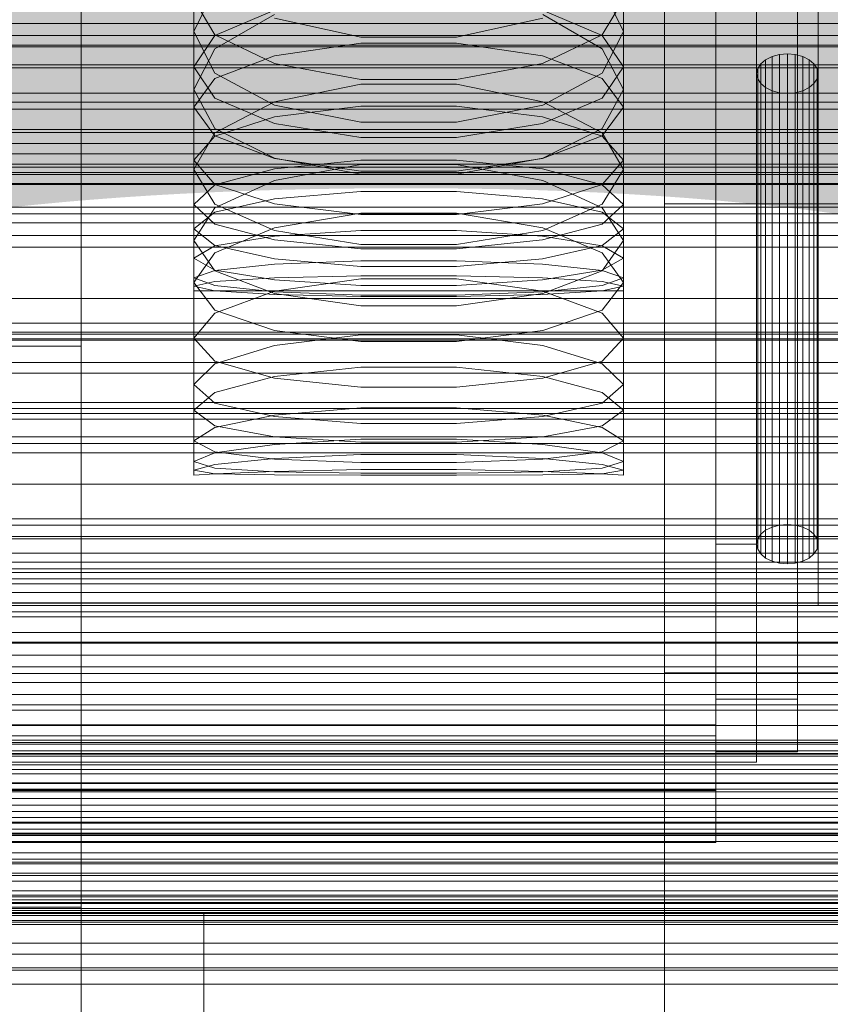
# Model space of a CAD drawing. Header units: millimetres. Extents: x -3490 to 61924, y -72580 to 6847.
# Tile 163 of 256: x 132 to 211, y -34719 to -34623. Entities that reach past the tile are written whole.
import ezdxf

# ---------------------------------------------------------------- set-up
doc = ezdxf.new("R2010")
doc.units = ezdxf.units.MM
for name, color, linetype, lineweight in [('COTAS_O', 1, 'Continuous', 0), ('COTAS_P', 1, 'Continuous', 0), ('frontal_briquetadora', 7, 'Continuous', 0), ('frontal_C01', 7, 'Continuous', 0), ('frontal_C02', 7, 'Continuous', 0), ('frontal_C03', 7, 'Continuous', 0), ('frontal_C05', 7, 'Continuous', 0), ('frontal_mezcladora', 7, 'Continuous', 0), ('frontal_secador', 7, 'Continuous', 0)]:
    doc.layers.add(name, color=color, linetype=linetype, lineweight=lineweight)
doc.dimstyles.new('R19_100', dxfattribs={"dimtxt": 250, "dimasz": 150, "dimexe": 150, "dimexo": 80, "dimgap": 100, "dimtad": 1, "dimtih": 1, "dimtoh": 1, "dimdsep": 46, "dimcen": 0.09, "dimadec": 0, "dimazin": 0, "dimtfac": 1, "dimtdec": 4, "dimtofl": 0, "dimtmove": 0, "dimatfit": 3, "dimfxl": 1, "dimtolj": 1, "dimtzin": 0, "dimarcsym": 0})

# ---------------------------------------------------------------- blocks, each defined once
blk = doc.blocks.new('DIM_R29_52')
at = {"layer": 'COTAS_P'}
for p, q in [((-1750, -34600), (-1600, -34555)), ((2600, -34600), (2450, -34555)), ((-1750, -35500), (-1750, -34600)), ((-1750, -34600), (2600, -34600)), ((-1750, -34600), (-1600, -34645)), ((2600, -34600), (2450, -34645)), ((2600, -35500), (2600, -34600))]:
    blk.add_line(p, q, dxfattribs=at)
blk.add_text('4350 P', height=250, dxfattribs=at).set_placement((425, -34500))
blk = doc.blocks.new('DIM_R29_58')
at = {"layer": 'COTAS_P'}
for p, q in [((-150, -32300), (550, -32300)), ((550, -32300), (505, -32450)), ((550, -34900), (550, -32300)), ((550, -32300), (595, -32450)), ((550, -34900), (505, -34750)), ((550, -34900), (595, -34750)), ((-150, -34900), (550, -34900))]:
    blk.add_line(p, q, dxfattribs=at)
blk.add_text('2600 P', height=250, rotation=90, dxfattribs=at).set_placement((450, -33600))
blk = doc.blocks.new('DIM_R29_61')
at = {"layer": 'COTAS_O'}
for p, q in [((-650, -34200), (-500, -34155)), ((650, -34200), (500, -34155)), ((-650, -34900), (-650, -34200)), ((-650, -34200), (650, -34200)), ((-650, -34200), (-500, -34245)), ((650, -34200), (500, -34245)), ((650, -34900), (650, -34200))]:
    blk.add_line(p, q, dxfattribs=at)
blk.add_text('1300 O', height=250, dxfattribs=at).set_placement((0, -34100))
blk = doc.blocks.new('DIM_R29_66')
at = {"layer": 'COTAS_P'}
for p, q in [((-305, -34680), (395, -34680)), ((395, -34680), (350, -34830)), ((395, -36000), (395, -34680)), ((395, -34680), (440, -34830)), ((395, -36000), (350, -35850)), ((395, -36000), (440, -35850)), ((-305, -36000), (395, -36000))]:
    blk.add_line(p, q, dxfattribs=at)
blk.add_text('1320 P', height=250, rotation=90, dxfattribs=at).set_placement((295, -35340))

msp = doc.modelspace()

# ---------------------------------------------------------------- linework, layer by layer
at = {"layer": 'frontal_briquetadora'}
for p, q in [((210, -34680), (210, -33820)), ((210, -34680), (210, -34260)), ((210, -34680), (210, -34305)), ((200, -34674), (200, -34454.149)), ((204, -34454.149), (204, -34674)), ((210, -34471), (210, -34680)), ((200, -34698), (200, -34478.149)), ((200, -34483.291), (200, -34703.142)), ((200, -34691.652), (200, -34483.291)), ((200, -34489.719), (200, -34698.08)), ((200, -34692.717), (200, -34489.719)), ((200, -34492.29), (200, -34695.288)), ((200, -34492.29), (200, -34689.16)), ((204, -34695.288), (204, -34492.29)), ((208, -34689.16), (208, -34492.29)), ((210, -34496), (210, -34680)), ((200, -34694.302), (200, -34497.432)), ((208, -34497.432), (208, -34694.302)), ((149, -34607.901), (149, -34623.913)), ((191, -34607.901), (191, -34623.913)), ((149, -34613.318), (149, -34629.59)), ((191, -34613.318), (191, -34629.59)), ((200, -34617.661), (200, -34626.89)), ((200, -34617.962), (200, -34627.164)), ((200, -34627.437), (200, -34618.263)), ((149, -34623.913), (151.08, -34619.655)), ((188.92, -34619.655), (191, -34623.913)), ((149, -34620.762), (149, -34637.392)), ((149, -34620.762), (151.08, -34624.249)), ((188.92, -34624.249), (191, -34620.762)), ((191, -34620.762), (191, -34637.392)), ((156.907, -34621.842), (151.08, -34624.303)), ((188.92, -34624.303), (183.093, -34621.842)), ((156.906, -34622.259), (151.08, -34625.598)), ((165.326, -34624.472), (156.906, -34622.61)), ((183.094, -34622.61), (174.674, -34624.472)), ((188.92, -34625.598), (183.094, -34622.259)), ((151.08, -34627.982), (149, -34623.913)), ((151.08, -34624.303), (149, -34627.373)), ((151.08, -34624.249), (156.907, -34627.045)), ((174.674, -34624.472), (165.326, -34624.472)), ((183.093, -34627.045), (188.92, -34624.249)), ((191, -34623.913), (188.92, -34627.982)), ((191, -34627.373), (188.92, -34624.303)), ((151.08, -34625.598), (149, -34629.59)), ((156.907, -34626.287), (165.327, -34625.047)), ((165.327, -34625.047), (174.673, -34625.047)), ((174.673, -34625.047), (183.093, -34626.287)), ((191, -34629.59), (188.92, -34625.598)), ((151.08, -34628.522), (156.907, -34626.287)), ((183.093, -34626.287), (188.92, -34628.522)), ((204.402, -34627.073), (204.879, -34626.674)), ((204.879, -34626.674), (205.5, -34626.367)), ((204.879, -34626.674), (204.879, -34672.636)), ((205.5, -34626.367), (206.224, -34626.175)), ((205.5, -34626.367), (205.5, -34672.33)), ((206.224, -34626.175), (207, -34626.109)), ((206.224, -34626.175), (206.224, -34672.137)), ((207, -34626.109), (207.776, -34626.175)), ((207, -34626.109), (207, -34672.072)), ((207.776, -34626.175), (208.5, -34626.367)), ((207.776, -34626.175), (207.776, -34672.137)), ((208.5, -34626.367), (209.121, -34626.674)), ((208.5, -34626.367), (208.5, -34672.33)), ((209.121, -34626.674), (209.598, -34627.073)), ((209.121, -34626.674), (209.121, -34672.636)), ((149, -34627.373), (149, -34644.321)), ((149, -34627.373), (151.08, -34630.442)), ((156.907, -34627.045), (165.327, -34628.597)), ((174.673, -34628.597), (183.093, -34627.045)), ((188.92, -34630.442), (191, -34627.373)), ((191, -34627.373), (191, -34644.321)), ((200, -34626.89), (200, -34635.216)), ((200, -34627.164), (200, -34635.461)), ((200, -34635.706), (200, -34627.437)), ((204, -34628.037), (204.102, -34627.538)), ((204.102, -34627.538), (204.402, -34627.073)), ((204.102, -34627.538), (204.102, -34673.501)), ((204.402, -34627.073), (204.402, -34673.036)), ((209.598, -34627.073), (209.898, -34627.538)), ((209.598, -34627.073), (209.598, -34673.036)), ((209.898, -34627.538), (210, -34628.037)), ((209.898, -34627.538), (209.898, -34673.501)), ((149, -34631.309), (151.08, -34628.522)), ((156.906, -34631.109), (151.08, -34627.982)), ((165.327, -34628.597), (174.673, -34628.597)), ((188.92, -34627.982), (183.094, -34631.109)), ((188.92, -34628.522), (191, -34631.309)), ((204.102, -34628.536), (204, -34628.037)), ((204, -34674), (204, -34628.037)), ((204.402, -34629.002), (204.102, -34628.536)), ((204.102, -34628.536), (204.102, -34674.499)), ((209.898, -34628.536), (209.598, -34629.002)), ((210, -34628.037), (209.898, -34628.536)), ((209.898, -34628.536), (209.898, -34674.499)), ((210, -34628.037), (210, -34674)), ((149, -34629.59), (151.08, -34633.39)), ((165.326, -34629.063), (156.906, -34630.791)), ((174.674, -34629.063), (165.326, -34629.063)), ((183.094, -34630.791), (174.674, -34629.063)), ((188.92, -34633.39), (191, -34629.59)), ((204.879, -34629.401), (204.402, -34629.002)), ((204.402, -34629.002), (204.402, -34674.964)), ((205.5, -34629.707), (204.879, -34629.401)), ((204.879, -34629.401), (204.879, -34675.364)), ((209.121, -34629.401), (208.5, -34629.707)), ((209.598, -34629.002), (209.121, -34629.401)), ((209.121, -34629.401), (209.121, -34675.364)), ((209.598, -34629.002), (209.598, -34674.964)), ((151.08, -34630.442), (156.907, -34632.904)), ((183.093, -34632.904), (188.92, -34630.442)), ((206.224, -34629.9), (205.5, -34629.707)), ((205.5, -34629.707), (205.5, -34675.67)), ((207, -34629.966), (206.224, -34629.9)), ((206.224, -34629.9), (206.224, -34675.863)), ((207.776, -34629.9), (207, -34629.966)), ((207, -34629.966), (207, -34675.928)), ((208.5, -34629.707), (207.776, -34629.9)), ((207.776, -34629.9), (207.776, -34675.863)), ((208.5, -34629.707), (208.5, -34675.67)), ((149, -34631.309), (149, -34648.447)), ((151.08, -34634.097), (149, -34631.309)), ((156.906, -34630.791), (151.08, -34633.807)), ((165.326, -34632.791), (156.906, -34631.109)), ((156.907, -34632.248), (165.327, -34631.199)), ((165.327, -34631.199), (174.673, -34631.199)), ((174.673, -34631.199), (183.093, -34632.248)), ((183.094, -34631.109), (174.674, -34632.791)), ((188.92, -34633.807), (183.094, -34630.791)), ((191, -34631.309), (188.92, -34634.097)), ((191, -34631.309), (191, -34648.447)), ((151.08, -34634.139), (156.907, -34632.248)), ((183.093, -34632.248), (188.92, -34634.139)), ((151.08, -34633.39), (156.906, -34636.299)), ((156.907, -34632.904), (165.327, -34634.27)), ((174.674, -34632.791), (165.326, -34632.791)), ((174.673, -34634.27), (183.093, -34632.904)), ((183.094, -34636.299), (188.92, -34633.39)), ((151.08, -34633.807), (149, -34637.392)), ((149, -34636.498), (151.08, -34634.139)), ((156.907, -34636.332), (151.08, -34634.097)), ((165.327, -34634.27), (174.673, -34634.27)), ((188.92, -34634.097), (183.093, -34636.332)), ((191, -34637.392), (188.92, -34633.807)), ((188.92, -34634.139), (191, -34636.498)), ((200, -34635.216), (200, -34642.617)), ((156.906, -34636.299), (165.326, -34637.86)), ((165.327, -34637.572), (156.907, -34636.332)), ((183.093, -34636.332), (174.673, -34637.572)), ((174.674, -34637.86), (183.094, -34636.299)), ((200, -34635.461), (200, -34642.833)), ((200, -34643.049), (200, -34635.706)), ((149, -34636.498), (149, -34653.884)), ((149, -34636.498), (151.08, -34638.856)), ((156.906, -34638.466), (165.326, -34636.92)), ((165.327, -34636.493), (156.907, -34637.349)), ((165.326, -34636.92), (174.674, -34636.92)), ((174.673, -34636.493), (165.327, -34636.493)), ((183.093, -34637.349), (174.673, -34636.493)), ((174.674, -34636.92), (183.094, -34638.466)), ((188.92, -34638.856), (191, -34636.498)), ((191, -34636.498), (191, -34653.884)), ((151.08, -34640.781), (149, -34637.392)), ((156.907, -34637.349), (151.08, -34638.892)), ((165.326, -34637.86), (174.674, -34637.86)), ((174.673, -34637.572), (165.327, -34637.572)), ((188.92, -34638.892), (183.093, -34637.349)), ((191, -34637.392), (188.92, -34640.781)), ((151.08, -34638.892), (149, -34640.815)), ((151.08, -34641.151), (156.906, -34638.466)), ((151.08, -34638.856), (156.907, -34640.747)), ((183.093, -34640.747), (188.92, -34638.856)), ((183.094, -34638.466), (188.92, -34641.151)), ((191, -34640.815), (188.92, -34638.892)), ((156.907, -34640.265), (165.327, -34639.539)), ((165.327, -34639.539), (174.673, -34639.539)), ((174.673, -34639.539), (183.093, -34640.265)), ((149, -34640.815), (149, -34658.409)), ((149, -34640.815), (151.08, -34642.739)), ((149, -34644.321), (151.08, -34641.151)), ((151.08, -34641.573), (156.907, -34640.265)), ((156.906, -34643.357), (151.08, -34640.781)), ((156.907, -34640.747), (165.327, -34641.797)), ((174.673, -34641.797), (183.093, -34640.747)), ((183.093, -34640.265), (188.92, -34641.573)), ((188.92, -34640.781), (183.094, -34643.357)), ((188.92, -34642.739), (191, -34640.815)), ((188.92, -34641.151), (191, -34644.321)), ((191, -34640.815), (191, -34658.409)), ((149, -34643.204), (151.08, -34641.573)), ((165.326, -34641.675), (156.906, -34643.097)), ((174.674, -34641.675), (165.326, -34641.675)), ((165.327, -34641.797), (174.673, -34641.797)), ((183.094, -34643.097), (174.674, -34641.675)), ((188.92, -34641.573), (191, -34643.204)), ((151.08, -34642.739), (156.907, -34644.281)), ((156.906, -34643.097), (151.08, -34645.558)), ((183.093, -34644.281), (188.92, -34642.739)), ((188.92, -34645.558), (183.094, -34643.097)), ((200, -34642.617), (200, -34649.075)), ((200, -34642.833), (200, -34649.261)), ((200, -34649.447), (200, -34643.049)), ((149, -34643.204), (149, -34660.914)), ((151.08, -34644.835), (149, -34643.204)), ((151.08, -34644.859), (156.907, -34643.905)), ((165.326, -34644.733), (156.906, -34643.357)), ((156.907, -34643.905), (165.327, -34643.376)), ((165.327, -34643.376), (174.673, -34643.376)), ((174.673, -34643.376), (183.093, -34643.905)), ((183.094, -34643.357), (174.674, -34644.733)), ((183.093, -34643.905), (188.92, -34644.859)), ((191, -34643.204), (188.92, -34644.835)), ((191, -34643.204), (191, -34660.914)), ((151.08, -34647.291), (149, -34644.321)), ((149, -34646.048), (151.08, -34644.859)), ((156.907, -34646.144), (151.08, -34644.835)), ((156.907, -34644.281), (165.327, -34645.137)), ((174.674, -34644.733), (165.326, -34644.733)), ((174.673, -34645.137), (183.093, -34644.281)), ((188.92, -34644.835), (183.093, -34646.144)), ((191, -34644.321), (188.92, -34647.291)), ((188.92, -34644.859), (191, -34646.048)), ((151.08, -34645.558), (149, -34648.447)), ((165.327, -34645.137), (174.673, -34645.137)), ((191, -34648.447), (188.92, -34645.558)), ((149, -34646.048), (149, -34663.894)), ((149, -34646.048), (151.08, -34647.238)), ((156.907, -34646.656), (151.08, -34647.254)), ((165.327, -34646.869), (156.907, -34646.144)), ((165.327, -34646.325), (156.907, -34646.656)), ((174.673, -34646.325), (165.327, -34646.325)), ((174.673, -34646.869), (165.327, -34646.869)), ((183.093, -34646.144), (174.673, -34646.869)), ((183.093, -34646.656), (174.673, -34646.325)), ((188.92, -34647.254), (183.093, -34646.656)), ((188.92, -34647.238), (191, -34646.048)), ((191, -34646.048), (191, -34663.894)), ((151.08, -34647.254), (149, -34647.998)), ((151.08, -34647.238), (156.907, -34648.191)), ((156.906, -34649.528), (151.08, -34647.291)), ((156.907, -34647.994), (165.327, -34647.795)), ((165.327, -34647.795), (174.673, -34647.795)), ((174.673, -34647.795), (183.093, -34647.994)), ((183.093, -34648.191), (188.92, -34647.238)), ((188.92, -34647.291), (183.094, -34649.528)), ((191, -34647.998), (188.92, -34647.254)), ((149, -34647.998), (149, -34665.938)), ((149, -34647.998), (151.08, -34648.743)), ((149, -34648.799), (151.08, -34648.352)), ((149, -34648.447), (151.08, -34651.133)), ((149, -34648.799), (149, -34666.778)), ((151.08, -34649.246), (149, -34648.799)), ((151.08, -34648.352), (156.907, -34647.994)), ((151.08, -34648.743), (156.907, -34649.34)), ((165.326, -34648.069), (156.906, -34649.303)), ((156.907, -34648.191), (165.327, -34648.721)), ((174.674, -34648.069), (165.326, -34648.069)), ((165.327, -34648.721), (174.673, -34648.721)), ((174.673, -34648.721), (183.093, -34648.191)), ((183.094, -34649.303), (174.674, -34648.069)), ((183.093, -34647.994), (188.92, -34648.352)), ((183.093, -34649.34), (188.92, -34648.743)), ((188.92, -34648.743), (191, -34647.998)), ((188.92, -34648.352), (191, -34648.799)), ((188.92, -34651.133), (191, -34648.447)), ((191, -34648.799), (188.92, -34649.246)), ((191, -34647.998), (191, -34665.938)), ((191, -34648.799), (191, -34666.778)), ((149, -34649.25), (149, -34667.25)), ((149, -34649.25), (151.08, -34649.25)), ((156.907, -34649.605), (151.08, -34649.246)), ((151.08, -34649.25), (156.907, -34649.25)), ((156.906, -34649.303), (151.08, -34651.424)), ((165.326, -34650.715), (156.906, -34649.528)), ((156.907, -34649.25), (165.327, -34649.25)), ((156.907, -34649.34), (165.327, -34649.671)), ((165.327, -34649.804), (156.907, -34649.605)), ((165.327, -34649.25), (174.673, -34649.25)), ((165.327, -34649.671), (174.673, -34649.671)), ((174.673, -34649.804), (165.327, -34649.804)), ((174.673, -34649.25), (183.093, -34649.25)), ((174.673, -34649.671), (183.093, -34649.34)), ((183.093, -34649.605), (174.673, -34649.804)), ((183.094, -34649.528), (174.674, -34650.715)), ((188.92, -34649.246), (183.093, -34649.605)), ((183.093, -34649.25), (188.92, -34649.25)), ((188.92, -34651.424), (183.094, -34649.303)), ((188.92, -34649.25), (191, -34649.25)), ((191, -34649.25), (191, -34667.25)), ((200, -34649.075), (200, -34654.572)), ((200, -34649.261), (200, -34654.728)), ((200, -34654.883), (200, -34649.447)), ((174.674, -34650.715), (165.326, -34650.715)), ((151.08, -34651.424), (149, -34653.884)), ((151.08, -34651.133), (156.906, -34653.142)), ((183.094, -34653.142), (188.92, -34651.133)), ((191, -34653.884), (188.92, -34651.424)), ((156.906, -34653.142), (165.326, -34654.2)), ((156.906, -34654.607), (165.326, -34653.565)), ((165.326, -34653.565), (174.674, -34653.565)), ((174.674, -34654.2), (183.094, -34653.142)), ((174.674, -34653.565), (183.094, -34654.607)), ((151.08, -34656.141), (149, -34653.884)), ((151.08, -34656.382), (156.906, -34654.607)), ((165.326, -34654.2), (174.674, -34654.2)), ((183.094, -34654.607), (188.92, -34656.382)), ((191, -34653.884), (188.92, -34656.141)), ((200, -34654.572), (200, -34659.095)), ((200, -34654.728), (200, -34659.221)), ((200, -34659.345), (200, -34654.883)), ((149, -34658.409), (151.08, -34656.382)), ((156.906, -34657.802), (151.08, -34656.141)), ((188.92, -34656.141), (183.094, -34657.802)), ((188.92, -34656.382), (191, -34658.409)), ((165.326, -34656.722), (156.906, -34657.636)), ((174.674, -34656.723), (165.326, -34656.722)), ((183.094, -34657.636), (174.674, -34656.723)), ((151.08, -34660.23), (149, -34658.409)), ((156.906, -34657.636), (151.08, -34659.178)), ((165.326, -34658.667), (156.906, -34657.802)), ((183.094, -34657.802), (174.674, -34658.667)), ((188.92, -34659.178), (183.094, -34657.636)), ((191, -34658.409), (188.92, -34660.23)), ((151.08, -34659.178), (149, -34660.914)), ((174.674, -34658.667), (165.326, -34658.667)), ((191, -34660.914), (188.92, -34659.178)), ((200, -34659.095), (200, -34662.632)), ((200, -34659.221), (200, -34662.727)), ((200, -34662.82), (200, -34659.345)), ((156.906, -34661.54), (151.08, -34660.23)), ((188.92, -34660.23), (183.094, -34661.54)), ((149, -34660.914), (151.08, -34662.441)), ((165.326, -34660.692), (156.906, -34661.41)), ((174.674, -34660.692), (165.326, -34660.692)), ((183.094, -34661.41), (174.674, -34660.692)), ((188.92, -34662.441), (191, -34660.914)), ((156.906, -34661.41), (151.08, -34662.6)), ((165.326, -34662.209), (156.906, -34661.54)), ((174.674, -34662.209), (165.326, -34662.209)), ((183.094, -34661.54), (174.674, -34662.209)), ((188.92, -34662.6), (183.094, -34661.41)), ((151.08, -34662.6), (149, -34663.894)), ((151.08, -34662.441), (156.906, -34663.515)), ((183.094, -34663.515), (188.92, -34662.441)), ((191, -34663.894), (188.92, -34662.6)), ((200, -34662.632), (200, -34665.174)), ((200, -34662.727), (200, -34665.237)), ((200, -34665.3), (200, -34662.82)), ((151.08, -34664.979), (149, -34663.894)), ((151.08, -34665.088), (156.906, -34664.254)), ((156.906, -34663.515), (165.326, -34664.053)), ((156.906, -34664.254), (165.326, -34663.732)), ((165.326, -34663.732), (174.674, -34663.732)), ((165.326, -34664.053), (174.674, -34664.053)), ((174.674, -34664.053), (183.094, -34663.515)), ((174.674, -34663.732), (183.094, -34664.254)), ((183.094, -34664.254), (188.92, -34665.088)), ((191, -34663.894), (188.92, -34664.979)), ((149, -34665.938), (151.08, -34665.088)), ((156.906, -34665.696), (151.08, -34664.979)), ((188.92, -34664.979), (183.094, -34665.696)), ((188.92, -34665.088), (191, -34665.938)), ((200, -34665.174), (200, -34666.715)), ((151.08, -34666.577), (149, -34665.938)), ((156.906, -34665.629), (151.08, -34666.225)), ((165.326, -34665.239), (156.906, -34665.629)), ((165.326, -34666.036), (156.906, -34665.696)), ((174.674, -34665.239), (165.326, -34665.239)), ((174.674, -34666.036), (165.326, -34666.036)), ((183.094, -34665.629), (174.674, -34665.239)), ((183.094, -34665.696), (174.674, -34666.036)), ((188.92, -34666.225), (183.094, -34665.629)), ((191, -34665.938), (188.92, -34666.577)), ((200, -34665.237), (200, -34666.747)), ((200, -34666.778), (200, -34665.3)), ((151.08, -34666.225), (149, -34666.778)), ((149, -34666.778), (151.08, -34667.119)), ((151.08, -34667.144), (149, -34667.25)), ((156.906, -34666.937), (151.08, -34666.577)), ((156.906, -34666.906), (151.08, -34667.144)), ((151.08, -34667.119), (156.906, -34667.24)), ((165.326, -34666.715), (156.906, -34666.906)), ((165.326, -34667.078), (156.906, -34666.937)), ((174.674, -34666.715), (165.326, -34666.715)), ((174.674, -34667.078), (165.326, -34667.078)), ((183.094, -34666.906), (174.674, -34666.715)), ((183.094, -34666.937), (174.674, -34667.078)), ((188.92, -34666.577), (183.094, -34666.937)), ((188.92, -34667.144), (183.094, -34666.906)), ((183.094, -34667.24), (188.92, -34667.119)), ((191, -34666.778), (188.92, -34666.225)), ((188.92, -34667.119), (191, -34666.778)), ((191, -34667.25), (188.92, -34667.144)), ((200, -34666.715), (200, -34667.25)), ((200, -34666.747), (200, -34667.25)), ((200, -34667.25), (200, -34666.778)), ((156.906, -34667.24), (165.326, -34667.248)), ((165.326, -34667.248), (174.674, -34667.248)), ((174.674, -34667.248), (183.094, -34667.24)), ((204.879, -34672.636), (204.402, -34673.036)), ((205.5, -34672.33), (204.879, -34672.636)), ((206.224, -34672.137), (205.5, -34672.33)), ((207, -34672.072), (206.224, -34672.137)), ((207.776, -34672.137), (207, -34672.072)), ((208.5, -34672.33), (207.776, -34672.137)), ((209.121, -34672.636), (208.5, -34672.33)), ((209.598, -34673.036), (209.121, -34672.636)), ((204.102, -34673.501), (204, -34674)), ((204.402, -34673.036), (204.102, -34673.501)), ((209.898, -34673.501), (209.598, -34673.036)), ((210, -34674), (209.898, -34673.501)), ((200, -34695.288), (200, -34674)), ((204, -34674), (200, -34674)), ((204, -34674), (204, -34695.288)), ((204, -34674), (204.102, -34674.499)), ((204.102, -34674.499), (204.402, -34674.964)), ((209.598, -34674.964), (209.898, -34674.499)), ((209.898, -34674.499), (210, -34674)), ((204.402, -34674.964), (204.879, -34675.364)), ((204.879, -34675.364), (205.5, -34675.67)), ((205.5, -34675.67), (206.224, -34675.863)), ((207.776, -34675.863), (208.5, -34675.67)), ((208.5, -34675.67), (209.121, -34675.364)), ((209.121, -34675.364), (209.598, -34674.964)), ((206.224, -34675.863), (207, -34675.928)), ((207, -34675.928), (207.776, -34675.863)), ((210, -34680), (416.55, -34680)), ((210, -34680), (430, -34680)), ((200, -34689.16), (200, -34694.302)), ((208, -34689.16), (200, -34689.16)), ((208, -34694.302), (208, -34689.16)), ((-160, -34691.652), (200, -34691.652)), ((200, -34698.08), (200, -34691.652)), ((-160, -34692.717), (200, -34692.717)), ((200, -34695.288), (200, -34692.717)), ((208, -34694.302), (200, -34694.302)), ((200, -34695.288), (-160, -34695.288)), ((204, -34695.288), (200, -34695.288)), ((-160, -34698), (200, -34698)), ((200, -34698.08), (-160, -34698.08)), ((200, -34703.142), (200, -34698)), ((200, -34703.142), (-160, -34703.142))]:
    msp.add_line(p, q, dxfattribs=at)
at = {"layer": 'frontal_C01'}
for p, q in [((425, -34624.302), (-425, -34624.302)), ((-425, -34635.858), (425, -34635.858)), ((-450, -34660.756), (450, -34660.756)), ((450, -34671.541), (-450, -34671.541)), ((450, -34694.46), (-450, -34694.46)), ((-450, -34705.245), (450, -34705.245))]:
    msp.add_line(p, q, dxfattribs=at)
at = {"layer": 'frontal_C02'}
for p, q in [((450, -34625.243), (-450, -34625.243)), ((425, -34625.415), (-425, -34625.415)), ((-450, -34637.165), (450, -34637.165)), ((-425, -34636.869), (425, -34636.869))]:
    msp.add_line(p, q, dxfattribs=at)
at = {"layer": 'frontal_C03'}
for p, q in [((1500, -34627.188), (-1500, -34627.188)), ((1500, -34627.473), (-1500, -34627.473)), ((1250, -34629.957), (-1250, -34629.957)), ((1250, -34630.838), (-1250, -34630.838)), ((1250, -34631.492), (-1250, -34631.492)), ((1250, -34633.799), (-1250, -34633.799)), ((-1250, -34634.856), (1250, -34634.856)), ((1250, -34637.709), (-1250, -34637.709)), ((-1500, -34638.882), (1500, -34638.882)), ((1250, -34638.766), (-1250, -34638.766)), ((1250, -34641.073), (-1250, -34641.073)), ((1250, -34641.727), (-1250, -34641.727)), ((1250, -34642.608), (-1250, -34642.608)), ((1250, -34652.415), (-1250, -34652.415)), ((1250, -34653.296), (-1250, -34653.296)), ((1250, -34653.949), (-1250, -34653.949)), ((1250, -34656.257), (-1250, -34656.257)), ((-1250, -34657.314), (1250, -34657.314)), ((1250, -34660.166), (-1250, -34660.166)), ((1250, -34661.224), (-1250, -34661.224)), ((1250, -34663.531), (-1250, -34663.531)), ((1250, -34664.184), (-1250, -34664.184)), ((1250, -34665.066), (-1250, -34665.066)), ((1250, -34674.872), (-1250, -34674.872)), ((1250, -34675.754), (-1250, -34675.754)), ((1250, -34676.407), (-1250, -34676.407)), ((-1250, -34676.77), (1250, -34676.77)), ((-1250, -34677.403), (1250, -34677.403)), ((-1250, -34677.867), (1250, -34677.867)), ((1250, -34678.714), (-1250, -34678.714)), ((-1250, -34679.722), (1250, -34679.722)), ((-1250, -34679.772), (1250, -34679.772)), ((-1250, -34680.619), (1250, -34680.619)), ((1250, -34682.624), (-1250, -34682.624)), ((-1250, -34683.571), (1250, -34683.571)), ((1250, -34683.681), (-1250, -34683.681)), ((-1250, -34684.838), (1250, -34684.838)), ((1250, -34685.989), (-1250, -34685.989)), ((1250, -34686.642), (-1250, -34686.642)), ((1250, -34687.523), (-1250, -34687.523)), ((-1250, -34688.686), (1250, -34688.686)), ((-1250, -34690.238), (1250, -34690.238)), ((-1500, -34691.736), (1500, -34691.736)), ((-1500, -34693.159), (1500, -34693.159)), ((-1500, -34693.384), (1500, -34693.384)), ((-1500, -34693.548), (1500, -34693.548)), ((-1500, -34694.206), (1500, -34694.206)), ((-1500, -34694.523), (1500, -34694.523)), ((-1250, -34694.718), (1250, -34694.718)), ((-1500, -34695.569), (1500, -34695.569)), ((-1500, -34696.018), (1500, -34696.018)), ((1250, -34696.45), (-1250, -34696.45)), ((-1500, -34697.382), (1500, -34697.382)), ((-1500, -34697.932), (1500, -34697.932)), ((1250, -34697.33), (-1250, -34697.33)), ((1250, -34698.211), (-1250, -34698.211)), ((1250, -34698.865), (-1250, -34698.865)), ((-1500, -34699.519), (1500, -34699.519)), ((1500, -34700.133), (-1500, -34700.133)), ((1500, -34700.719), (-1500, -34700.719)), ((1250, -34701.172), (-1250, -34701.172)), ((-1250, -34701.258), (1250, -34701.258)), ((-1500, -34701.836), (1500, -34701.836)), ((-1500, -34702.471), (1500, -34702.471)), ((-1250, -34702.229), (1250, -34702.229)), ((-1250, -34703.05), (1250, -34703.05)), ((-1500, -34704.175), (1500, -34704.175)), ((-1500, -34704.789), (1500, -34704.789)), ((1250, -34705.081), (-1250, -34705.081)), ((-1500, -34706.376), (1500, -34706.376)), ((1250, -34706.139), (-1250, -34706.139)), ((-1500, -34706.926), (1500, -34706.926)), ((-1500, -34708.289), (1500, -34708.289)), ((-1250, -34707.858), (1250, -34707.858)), ((1250, -34708.446), (-1250, -34708.446)), ((-1500, -34708.738), (1500, -34708.738)), ((1250, -34709.1), (-1250, -34709.1)), ((-1500, -34709.784), (1500, -34709.784)), ((-1500, -34710.102), (1500, -34710.102)), ((-1250, -34709.589), (1250, -34709.589)), ((1250, -34709.981), (-1250, -34709.981)), ((-1500, -34710.76), (1500, -34710.76)), ((-1500, -34710.924), (1500, -34710.924)), ((-1500, -34711.148), (1500, -34711.148)), ((-1250, -34714.07), (1250, -34714.07)), ((-1250, -34715.622), (1250, -34715.622))]:
    msp.add_line(p, q, dxfattribs=at)
at = {"layer": 'frontal_C05'}
for p, q in [((-205, -34709), (245, -34709)), ((-205, -34713), (245, -34713)), ((-205, -34717), (245, -34717)), ((-185, -34717), (225, -34717))]:
    msp.add_line(p, q, dxfattribs=at)
at = {"layer": 'frontal_mezcladora'}
for p, q in [((138, -34590), (138, -34654.654)), ((195, -34640.771), (195, -34590)), ((-420, -34637.898), (240, -34637.898)), ((195, -34640.771), (195, -34686.573)), ((195, -34640.771), (240, -34640.771)), ((130, -34654.654), (138, -34654.654)), ((138, -34654.654), (138, -34709.466)), ((-420, -34681.107), (240, -34681.107)), ((195, -34686.573), (195, -34722.921)), ((195, -34686.573), (240, -34686.573)), ((130, -34709.466), (138, -34709.466)), ((138, -34709.466), (138, -34746.089)), ((-625, -34710), (625, -34710)), ((150, -34710), (625, -34710)), ((150, -34730), (150, -34710)), ((-420, -34715.398), (240, -34715.398))]:
    msp.add_line(p, q, dxfattribs=at)
at = {"layer": 'frontal_secador'}
for p, q in [((1360, -34623.147), (-1360, -34623.147)), ((-1360, -34633.5), (1360, -34633.5)), ((-1250, -34633.5), (1250, -34633.5)), ((1360, -34643.853), (-1360, -34643.853)), ((-1250, -34645), (1250, -34645)), ((-1400, -34650), (1400, -34650)), ((-1250, -34650), (1250, -34650)), ((1360, -34653.5), (-1360, -34653.5)), ((1250, -34654.076), (-1250, -34654.076)), ((1360, -34661.784), (-1360, -34661.784)), ((1360, -34668.141), (-1360, -34668.141)), ((1360, -34672.137), (-1360, -34672.137)), ((1360, -34673.5), (-1360, -34673.5)), ((1250, -34673.25), (-1250, -34673.25)), ((1250, -34689.715), (-1250, -34689.715)), ((1250, -34702.349), (-1250, -34702.349)), ((1250, -34710.291), (-1250, -34710.291)), ((1250, -34713), (-1250, -34713))]:
    msp.add_line(p, q, dxfattribs=at)

# ---------------------------------------------------------------- dimensions: what is measured, and where the dimension line sits
at = {"layer": 'COTAS_O'}
dim = msp.add_aligned_dim(p1=(-650, -34900), p2=(650, -34900), distance=700, text='<> O', dimstyle='R19_100', dxfattribs=at)
dim.commit()
dim.dimension.update_dxf_attribs({"geometry": 'DIM_R29_61', "text_midpoint": (0, -34200)})
at = {"layer": 'COTAS_P'}
for p1, p2, distance, picture, middle in [((-150, -34900), (-150, -32300), -700, 'DIM_R29_58', (550, -33600)), ((-1750, -35500), (2600, -35500), 900, 'DIM_R29_52', (425, -34600)), ((-305, -36000), (-305, -34680), -700, 'DIM_R29_66', (395, -35340))]:
    dim = msp.add_aligned_dim(p1=p1, p2=p2, distance=distance, text='<> P', dimstyle='R19_100', dxfattribs=at)
    dim.commit()
    dim.dimension.update_dxf_attribs({"geometry": picture, "text_midpoint": middle})

doc.saveas('drawing.dxf')
